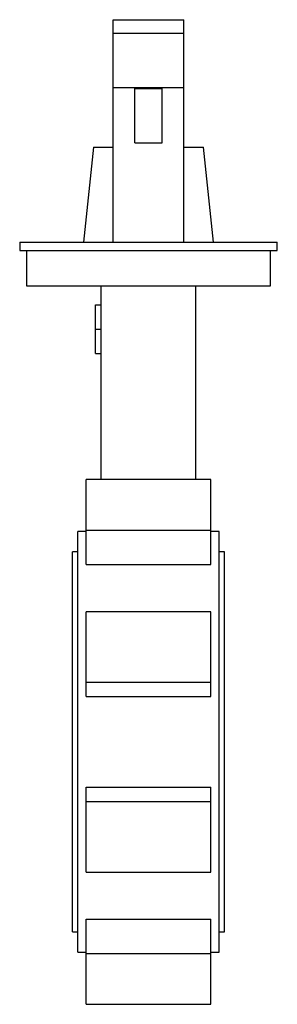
# Paper-space layout '_Posteriore' of a CAD drawing. Header units: millimetres. Extents: x -48 to 48, y -97 to 266.
import ezdxf

# ---------------------------------------------------------------- set-up
doc = ezdxf.new("R2010")
doc.units = ezdxf.units.MM

psp = doc.layouts.new('_Posteriore')

# ---------------------------------------------------------------- linework, layer by layer
at = {"color": 7, "linetype": 'Continuous', "lineweight": 25}
for p, q in [((-13, 184), (-13, 266)), ((-13, 266), (13, 266)), ((13, 184), (13, 266)), ((-13, 261), (13, 261)), ((-13, 241), (13, 241)), ((-5, 240.66), (5, 240.66)), ((-5, 220.66), (-5, 240.66)), ((5, 220.66), (5, 240.66)), ((-20.32, 219), (-24, 184)), ((-20.32, 219), (-13, 219)), ((-5, 220.66), (5, 220.66)), ((13, 219), (20.32, 219)), ((24, 184), (20.32, 219)), ((-47.5, 184), (-47.5, 181)), ((-47.5, 184), (47.5, 184)), ((47.5, 181), (47.5, 184)), ((-47.5, 181), (47.5, 181)), ((-45, 181), (-45, 168)), ((45, 168), (45, 181)), ((-45, 168), (45, 168)), ((-17.5, 96.65), (-17.5, 168)), ((17.5, 96.65), (17.5, 168)), ((-19.5, 143), (-19.5, 161)), ((-19.5, 161), (-17.5, 161)), ((-19.5, 152), (-17.5, 152)), ((-19.5, 143), (-17.5, 143)), ((23, 96.65), (-23, 96.65)), ((-23, 65.34), (-23, 96.65)), ((23, 65.34), (23, 96.65)), ((-23, 77.5), (-26, 77.5)), ((-26, -77.5), (-26, 77.5)), ((-23, 77.98), (23, 77.98)), ((26, 77.5), (23, 77.5)), ((26, -77.5), (26, 77.5)), ((-26, 70), (-28, 70)), ((-28, -70), (-28, 70)), ((28, 70), (26, 70)), ((28, -70), (28, 70)), ((-23, 65.34), (23, 65.34)), ((23, 47.94), (-23, 47.94)), ((-23, 16.73), (-23, 47.94)), ((23, 16.73), (23, 47.94)), ((-23, 21.97), (23, 21.97)), ((-23, 16.73), (23, 16.73)), ((-23, -47.94), (-23, -16.73)), ((-23, -16.73), (23, -16.73)), ((23, -47.94), (23, -16.73)), ((-23, -21.97), (23, -21.97)), ((-23, -47.94), (23, -47.94)), ((-23, -65.34), (23, -65.34)), ((-23, -96.65), (-23, -65.34)), ((23, -96.65), (23, -65.34)), ((-28, -70), (-26, -70)), ((26, -70), (28, -70)), ((-26, -77.5), (-23, -77.5)), ((-23, -77.98), (23, -77.98)), ((23, -77.5), (26, -77.5)), ((-23, -96.65), (23, -96.65))]:
    psp.add_line(p, q, dxfattribs=at)

doc.saveas('drawing.dxf')
